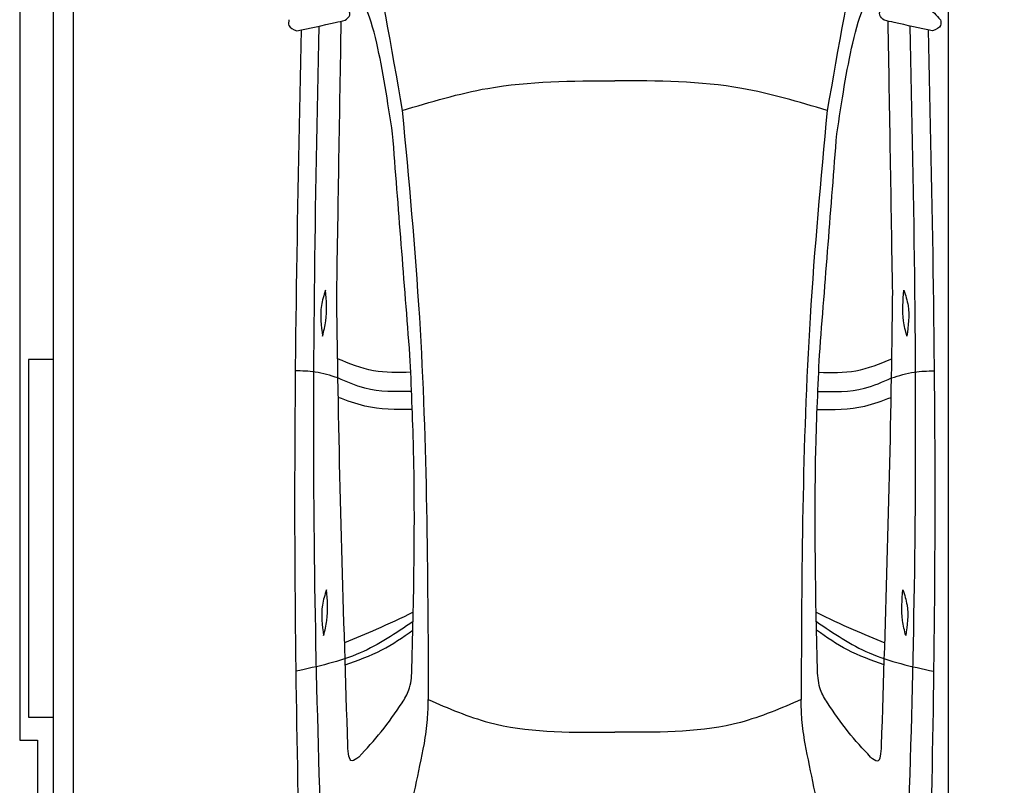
# Model space of a CAD drawing. Header units: millimetres. Extents: x -20 to 5711, y -1049 to 5673.
# Tile 2 of 4: x 0 to 2757, y 1274 to 3416. Entities that reach past the tile are written whole.
import ezdxf

# ---------------------------------------------------------------- set-up
doc = ezdxf.new("R2010")
doc.units = ezdxf.units.MM
doc.layers.add('car', color=10, linetype='Continuous')

msp = doc.modelspace()

# ---------------------------------------------------------------- linework, layer by layer
msp.add_line((2600, 5160), (2600, 218))
msp.add_lwpolyline([(50, 5300), (50, 5200), (0, 5200), (0, 1400), (50, 1400), (50, 0), (5150, 0), (5150, 1400), (5200, 1400), (5200, 5200), (5150, 5200), (5150, 5300)], close=True)
for points in [[(95, 5210), (150, 5210), (150, 30), (122.5, 30)], [(95, 250), (95, 5210)], [(150, 5210), (150, 30)], [(95, 2465), (25, 2465), (25, 1465), (95, 1465)]]:
    msp.add_lwpolyline(points)
at = {"layer": 'car'}
for p in [(1643.49, 1422.4), (1689.15, 1422.4)]:
    msp.add_line(p, (1666.32, 1422.41), dxfattribs=at)
for points, knots in [([(968.51, 3706.91), (969.73, 3701.27), (1008.61, 3520.65), (1040.45, 3338.61), (1071.29, 3162.27)], [0, 0, 0, 0, 17.3299427, 554.2607171, 554.2607171, 554.2607171, 554.2607171]), ([(2364.2, 3706.89), (2362.98, 3701.25), (2324.09, 3520.63), (2292.25, 3338.6), (2261.4, 3162.25)], [0, 0, 0, 0, 17.3299427, 554.2607171, 554.2607171, 554.2607171, 554.2607171]), ([(1044.3, 3097.39), (1030.63, 3186.86), (1001.68, 3376.21), (957.43, 3498.39), (902.63, 3534.46)], [0, 0, 0, 0, 271.1433691, 573.8124327, 573.8124327, 573.8124327, 573.8124327]), ([(2288.38, 3097.37), (2302.06, 3186.84), (2331.01, 3376.19), (2375.27, 3498.37), (2430.07, 3534.44)], [0, 0, 0, 0, 271.1433691, 573.8124327, 573.8124327, 573.8124327, 573.8124327]), ([(911.46, 3414.64), (917, 3419.06), (930.79, 3430.07), (921.14, 3446.08), (915.36, 3455.65)], [0, 0, 0, 0, 19.0460163, 47.4389508, 47.4389508, 47.4389508, 47.4389508]), ([(2421.24, 3414.61), (2415.7, 3419.04), (2401.9, 3430.05), (2411.56, 3446.05), (2417.34, 3455.63)], [0, 0, 0, 0, 19.0460163, 47.4389508, 47.4389508, 47.4389508, 47.4389508]), ([(2417.34, 3455.63), (2463.15, 3463.01), (2526.75, 3473.26), (2567.38, 3428.74), (2578.75, 3416.28)], [0, 0, 0, 0, 125.6510702, 174.4800659, 174.4800659, 174.4800659, 174.4800659]), ([(753.95, 3416.31), (753.1, 3410.45), (750.86, 3394.95), (766.46, 3389.01), (776.17, 3385.31)], [0, 0, 0, 0, 16.2002475, 42.8971703, 42.8971703, 42.8971703, 42.8971703]), ([(776.17, 3385.31), (812.07, 3392.85), (857.23, 3402.33), (902.23, 3412.54), (911.46, 3414.64)], [0, 0, 0, 0, 110.0379005, 138.4298361, 138.4298361, 138.4298361, 138.4298361]), ([(862.8, 618.26), (846.93, 1049.26), (812.82, 1975.85), (827.3, 2902.81), (839.09, 3398.62)], [0, 0, 0, 0, 1293.6136458, 2781.0913078, 2781.0913078, 2781.0913078, 2781.0913078]), ([(2556.53, 3385.28), (2520.63, 3392.82), (2475.47, 3402.31), (2430.47, 3412.52), (2421.24, 3414.61)], [0, 0, 0, 0, 110.0379005, 138.4298361, 138.4298361, 138.4298361, 138.4298361]), ([(2469.82, 618.24), (2485.7, 1049.24), (2519.84, 1975.83), (2505.38, 2902.78), (2493.61, 3398.6)], [0, 0, 0, 0, 1293.6136458, 2781.0913078, 2781.0913078, 2781.0913078, 2781.0913078]), ([(2578.75, 3416.28), (2579.59, 3410.43), (2581.84, 3394.93), (2566.24, 3388.98), (2556.53, 3385.28)], [0, 0, 0, 0, 16.2002475, 42.8971703, 42.8971703, 42.8971703, 42.8971703]), ([(788.45, 3387.89), (777.52, 2908.81), (760.46, 2013.25), (781.48, 1117.74), (791.26, 701.28)], [283.9698587, 283.9698587, 283.9698587, 283.9698587, 1721.3370464, 2970.9050259, 2970.9050259, 2970.9050259, 2970.9050259]), ([(2544.25, 3387.86), (2555.16, 2908.79), (2572.2, 2013.23), (2551.15, 1117.72), (2541.36, 701.26)], [283.9698587, 283.9698587, 283.9698587, 283.9698587, 1721.3370464, 2970.9050259, 2970.9050259, 2970.9050259, 2970.9050259]), ([(1071.29, 3162.27), (1150.59, 3186.15), (1344.13, 3244.44), (1546.75, 3245.2), (1666.35, 3245.64)], [0, 0, 0, 0, 247.3332419, 603.5937514, 603.5937514, 603.5937514, 603.5937514]), ([(2261.4, 3162.25), (2182.1, 3186.14), (1988.57, 3244.43), (1785.94, 3245.19), (1666.35, 3245.64)], [0, 0, 0, 0, 247.3332419, 603.5937514, 603.5937514, 603.5937514, 603.5937514]), ([(1071.29, 3162.27), (1089.27, 2969.16), (1140.31, 2421.03), (1142.72, 1870.31), (1144.29, 1513.61)], [0, 0, 0, 0, 581.6132205, 1650.9334488, 1650.9334488, 1650.9334488, 1650.9334488]), ([(2261.4, 3162.25), (2243.42, 2969.15), (2192.36, 2421.01), (2189.93, 1870.3), (2188.36, 1513.59)], [0, 0, 0, 0, 581.6132205, 1650.9334488, 1650.9334488, 1650.9334488, 1650.9334488]), ([(856.44, 2659.48), (851.81, 2645.15), (838.35, 2603.51), (844.37, 2559.7), (848.32, 2530.96)], [0, 0, 0, 0, 44.7461718, 130.1124316, 130.1124316, 130.1124316, 130.1124316]), ([(848.32, 2530.96), (851.84, 2545.06), (862.37, 2587.12), (858.81, 2630.58), (856.44, 2659.48)], [0, 0, 0, 0, 43.4004423, 129.4649591, 129.4649591, 129.4649591, 129.4649591]), ([(918.92, 1385.4), (907.21, 1751.38), (893.73, 2172.74), (888.51, 2594.26), (887.83, 2649.65)], [0, 0, 0, 0, 1098.4525506, 1264.6432936, 1264.6432936, 1264.6432936, 1264.6432936]), ([(2413.73, 1385.38), (2425.44, 1751.36), (2438.93, 2172.72), (2444.16, 2594.23), (2444.85, 2649.63)], [0, 0, 0, 0, 1098.4525506, 1264.6432936, 1264.6432936, 1264.6432936, 1264.6432936]), ([(2484.36, 2530.94), (2480.83, 2545.04), (2470.31, 2587.1), (2473.87, 2630.56), (2476.24, 2659.45)], [0, 0, 0, 0, 43.4004423, 129.4649591, 129.4649591, 129.4649591, 129.4649591]), ([(2476.24, 2659.45), (2480.86, 2645.13), (2494.32, 2603.49), (2488.3, 2559.68), (2484.36, 2530.94)], [0, 0, 0, 0, 44.7461718, 130.1124316, 130.1124316, 130.1124316, 130.1124316]), ([(1095.1, 2429.89), (1059.86, 2428.85), (988.93, 2426.76), (923.3, 2453.78), (890.27, 2467.38)], [0, 0, 0, 0, 104.4848682, 210.321323, 210.321323, 210.321323, 210.321323]), ([(1098.49, 1594.79), (1103.31, 1801.9), (1110.16, 2096.45), (1096.88, 2390.69), (1092.93, 2478.04)], [0, 0, 0, 0, 621.1886404, 883.4615663, 883.4615663, 883.4615663, 883.4615663]), ([(2234.16, 1594.77), (2229.34, 1801.88), (2222.5, 2096.43), (2235.79, 2390.67), (2239.74, 2478.02)], [0, 0, 0, 0, 621.1886404, 883.4615663, 883.4615663, 883.4615663, 883.4615663]), ([(2237.57, 2429.87), (2272.81, 2428.84), (2343.74, 2426.74), (2409.37, 2453.76), (2442.4, 2467.36)], [0, 0, 0, 0, 104.4848682, 210.321323, 210.321323, 210.321323, 210.321323]), ([(891.14, 2413.91), (870.09, 2420.52), (831.17, 2432.74), (790.43, 2433.32), (771.73, 2433.59)], [0, 0, 0, 0, 65.7794231, 121.5906935, 121.5906935, 121.5906935, 121.5906935]), ([(2441.53, 2413.89), (2462.59, 2420.5), (2501.5, 2432.72), (2542.24, 2433.3), (2560.94, 2433.56)], [0, 0, 0, 0, 65.7794231, 121.5906935, 121.5906935, 121.5906935, 121.5906935]), ([(1097.43, 2376.28), (1052.89, 2375.28), (981.01, 2373.67), (915.9, 2402.83), (891.14, 2413.91)], [0, 0, 0, 0, 131.3114527, 211.9084989, 211.9084989, 211.9084989, 211.9084989]), ([(2235.24, 2376.26), (2279.78, 2375.26), (2351.65, 2373.66), (2416.77, 2402.8), (2441.53, 2413.89)], [0, 0, 0, 0, 131.3114527, 211.9084989, 211.9084989, 211.9084989, 211.9084989]), ([(1099.47, 2325.62), (1054.4, 2325.5), (983.04, 2325.31), (916.6, 2350.21), (892.11, 2359.39)], [0, 0, 0, 0, 133.5855726, 211.5330356, 211.5330356, 211.5330356, 211.5330356]), ([(2233.2, 2325.6), (2278.27, 2325.48), (2349.63, 2325.29), (2416.07, 2350.19), (2440.56, 2359.37)], [0, 0, 0, 0, 133.5855726, 211.5330356, 211.5330356, 211.5330356, 211.5330356]), ([(859.33, 1821.36), (854.7, 1807.04), (841.24, 1765.39), (847.26, 1721.58), (851.21, 1692.84)], [0, 0, 0, 0, 44.7461718, 130.1124316, 130.1124316, 130.1124316, 130.1124316]), ([(851.21, 1692.84), (854.73, 1706.94), (865.26, 1749), (861.7, 1792.46), (859.33, 1821.36)], [0, 0, 0, 0, 43.4004423, 129.4649591, 129.4649591, 129.4649591, 129.4649591]), ([(2481.44, 1692.82), (2477.92, 1706.92), (2467.4, 1748.98), (2470.96, 1792.44), (2473.32, 1821.34)], [0, 0, 0, 0, 43.4004423, 129.4649591, 129.4649591, 129.4649591, 129.4649591]), ([(2473.32, 1821.34), (2477.95, 1807.01), (2491.41, 1765.37), (2485.39, 1721.56), (2481.44, 1692.82)], [0, 0, 0, 0, 44.7461718, 130.1124316, 130.1124316, 130.1124316, 130.1124316]), ([(1102.11, 1758.02), (1067.76, 1741.63), (1004.46, 1711.42), (939.53, 1684.91), (909.83, 1672.78)], [0, 0, 0, 0, 114.1390275, 210.3599728, 210.3599728, 210.3599728, 210.3599728]), ([(2230.54, 1758), (2264.89, 1741.61), (2328.19, 1711.4), (2393.12, 1684.89), (2422.82, 1672.76)], [0, 0, 0, 0, 114.1390275, 210.3599728, 210.3599728, 210.3599728, 210.3599728]), ([(1101.58, 1732.01), (1053.52, 1699.59), (953.26, 1631.94), (834.93, 1606.32), (773.32, 1592.97)], [0, 0, 0, 0, 172.2638303, 359.4058348, 359.4058348, 359.4058348, 359.4058348]), ([(2231.08, 1732), (2279.13, 1699.57), (2379.39, 1631.92), (2497.71, 1606.29), (2559.33, 1592.95)], [0, 0, 0, 0, 172.2638303, 359.4058348, 359.4058348, 359.4058348, 359.4058348]), ([(911.74, 1611.3), (946.69, 1623.55), (1014.2, 1647.21), (1072.8, 1688.17), (1101.06, 1707.92)], [0, 0, 0, 0, 110.5014074, 213.4362717, 213.4362717, 213.4362717, 213.4362717]), ([(2420.9, 1611.28), (2385.96, 1623.53), (2318.45, 1647.19), (2259.85, 1688.15), (2231.59, 1707.9)], [0, 0, 0, 0, 110.5014074, 213.4362717, 213.4362717, 213.4362717, 213.4362717]), ([(1070.85, 1504.78), (1078.11, 1516.46), (1095.14, 1543.85), (1097.27, 1576.22), (1098.49, 1594.79)], [0, 0, 0, 0, 40.6841742, 95.4277146, 95.4277146, 95.4277146, 95.4277146]), ([(2261.8, 1504.77), (2254.54, 1516.44), (2237.51, 1543.83), (2235.38, 1576.2), (2234.16, 1594.77)], [0, 0, 0, 0, 40.6841742, 95.4277146, 95.4277146, 95.4277146, 95.4277146]), ([(949.53, 1352.95), (971.44, 1375.89), (1015.4, 1423.66), (1052.07, 1477.32), (1070.85, 1504.78)], [34.3542142, 34.3542142, 34.3542142, 34.3542142, 129.366936, 229.0092112, 229.0092112, 229.0092112, 229.0092112]), ([(1133.3, 1390.45), (1136.75, 1412.95), (1143, 1453.79), (1143.89, 1495.07), (1144.29, 1513.61)], [0, 0, 0, 0, 68.2024602, 123.762269, 123.762269, 123.762269, 123.762269]), ([(1144.29, 1513.61), (1200.33, 1489.51), (1358.3, 1421.58), (1531.64, 1422.08), (1643.49, 1422.4)], [0, 0, 0, 0, 181.5777559, 511.8794546, 511.8794546, 511.8794546, 511.8794546]), ([(2188.36, 1513.59), (2132.32, 1489.5), (1974.34, 1421.57), (1801, 1422.08), (1689.15, 1422.4)], [0, 0, 0, 0, 181.5777559, 511.8794546, 511.8794546, 511.8794546, 511.8794546]), ([(2199.34, 1390.44), (2195.89, 1412.94), (2189.64, 1453.77), (2188.75, 1495.06), (2188.36, 1513.59)], [0, 0, 0, 0, 68.2024602, 123.762269, 123.762269, 123.762269, 123.762269]), ([(2383.11, 1352.93), (2361.2, 1375.87), (2317.24, 1423.64), (2280.57, 1477.3), (2261.8, 1504.77)], [34.3542142, 34.3542142, 34.3542142, 34.3542142, 129.366936, 229.0092112, 229.0092112, 229.0092112, 229.0092112]), ([(949.53, 1352.95), (942.74, 1347.93), (921.61, 1332.28), (920.01, 1363.92), (918.92, 1385.4)], [0, 0, 0, 0, 20.9838712, 65.3601655, 65.3601655, 65.3601655, 65.3601655]), ([(1043.07, 963.98), (1065.03, 1065.6), (1095.71, 1207.63), (1124.98, 1349.96), (1133.3, 1390.45)], [0, 0, 0, 0, 311.9023012, 435.9160376, 435.9160376, 435.9160376, 435.9160376]), ([(2289.56, 963.96), (2267.61, 1065.58), (2236.93, 1207.62), (2207.66, 1349.94), (2199.34, 1390.44)], [0, 0, 0, 0, 311.9023012, 435.9160376, 435.9160376, 435.9160376, 435.9160376]), ([(2383.11, 1352.93), (2389.9, 1347.91), (2411.03, 1332.26), (2412.63, 1363.9), (2413.73, 1385.38)], [0, 0, 0, 0, 20.9838712, 65.3601655, 65.3601655, 65.3601655, 65.3601655])]:
    msp.add_open_spline(points, degree=3, knots=knots, dxfattribs=at)
for points in [[(887.83, 2649.65), (892.08, 2903.82), (896.33, 3158), (900.59, 3412.17)], [(2444.85, 2649.63), (2440.6, 2903.8), (2436.36, 3157.98), (2432.11, 3412.15)], [(1092.93, 2478.04), (1076.72, 2684.49), (1060.51, 2890.94), (1044.3, 3097.39)], [(2239.74, 2478.02), (2255.95, 2684.47), (2272.17, 2890.92), (2288.38, 3097.37)]]:
    msp.add_open_spline(points, degree=3, dxfattribs=at)

doc.saveas('drawing.dxf')
